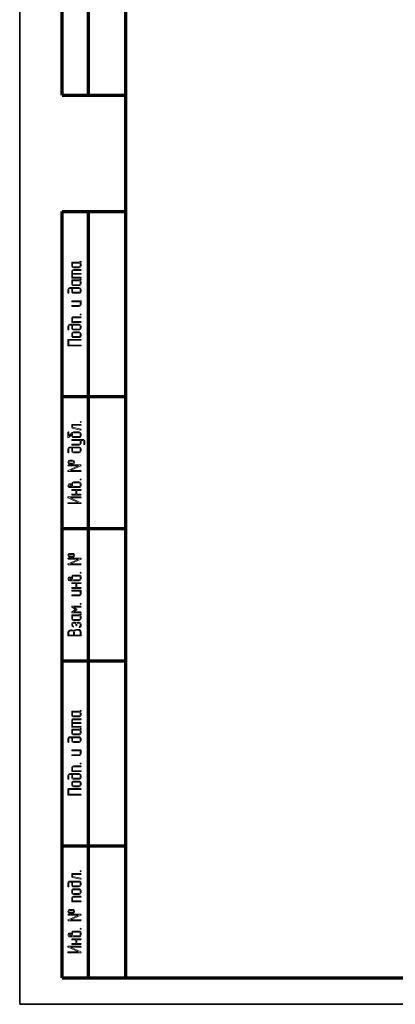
# Model space of a CAD drawing. Extents: x 0 to 420, y 0 to 297.
# Tile 1 of 13: x 0 to 71, y 0 to 186. Entities that reach past the tile are written whole.
import ezdxf

# ---------------------------------------------------------------- set-up
doc = ezdxf.new("R2010")
doc.units = 0

msp = doc.modelspace()

# ---------------------------------------------------------------- linework, layer by layer
at = {"color": 7, "lineweight": 35}
for q in [(0, 297), (420, 0)]:
    msp.add_line((0, 0), q, dxfattribs=at)
at = {"color": 7, "lineweight": 70}
for p, q in [((8, 172), (8, 292)), ((13, 172), (13, 292)), ((20, 292), (20, 5)), ((8, 5), (8, 150)), ((13, 5), (13, 150)), ((20, 5), (415, 5))]:
    msp.add_line(p, q, dxfattribs=at)
at = {"color": 7, "lineweight": 70, "ltscale": 0.3}
for p, q in [((8, 172), (20, 172)), ((8, 150), (20, 150)), ((8, 115), (20, 115)), ((8, 90), (20, 90)), ((8, 65), (20, 65)), ((8, 30), (20, 30)), ((8, 5), (20, 5))]:
    msp.add_line(p, q, dxfattribs=at)
at = {"color": 7, "lineweight": 13}
for points in [[(11.44, 140.56), (11.37, 140.48), (11.26, 140.44), (9.92, 140.44), (9.85, 140.42), (9.83, 140.35), (9.83, 139.73), (9.86, 139.59), (9.94, 139.48), (10.06, 139.4), (10.19, 139.37), (11.26, 139.37), (11.4, 139.4), (11.51, 139.48), (11.59, 139.59), (11.62, 139.73), (11.62, 140.09), (11.59, 140.23), (11.5, 140.35), (11.57, 140.43), (11.62, 140.51), (11.62, 140.54), (11.59, 140.6), (11.53, 140.63)], [(11.26, 140.26), (11.39, 140.21), (11.44, 140.09), (11.44, 139.73), (11.39, 139.6), (11.26, 139.55), (10.19, 139.55), (10.06, 139.6), (10.01, 139.73), (10.01, 140.26)], [(10.01, 138.12), (11.53, 138.12), (11.59, 138.15), (11.62, 138.21), (11.59, 138.28), (11.53, 138.3), (10.01, 138.3), (10.01, 138.66), (10.06, 138.78), (10.19, 138.84), (11.53, 138.84), (11.59, 138.87), (11.62, 138.93), (11.59, 138.99), (11.53, 139.01), (10.19, 139.01), (10.05, 138.99), (9.94, 138.91), (9.86, 138.8), (9.83, 138.66), (9.83, 137.5), (9.85, 137.43), (9.92, 137.41), (11.53, 137.41), (11.59, 137.44), (11.62, 137.5), (11.59, 137.56), (11.53, 137.59), (10.01, 137.59)], [(11.44, 137.17), (11.37, 137.09), (11.26, 137.05), (9.92, 137.05), (9.85, 137.03), (9.83, 136.96), (9.83, 136.34), (9.86, 136.19), (9.94, 136.08), (10.06, 136), (10.19, 135.98), (11.26, 135.98), (11.4, 136), (11.51, 136.08), (11.59, 136.2), (11.62, 136.34), (11.62, 136.69), (11.59, 136.84), (11.5, 136.96), (11.57, 137.03), (11.62, 137.12), (11.62, 137.15), (11.59, 137.21), (11.53, 137.24)], [(11.26, 136.87), (11.39, 136.82), (11.44, 136.69), (11.44, 136.34), (11.39, 136.21), (11.26, 136.16), (10.19, 136.16), (10.06, 136.21), (10.01, 136.34), (10.01, 136.87)], [(9.83, 135.44), (9.83, 134.91), (9.86, 134.77), (9.94, 134.65), (10.05, 134.57), (10.19, 134.55), (11.26, 134.55), (11.4, 134.58), (11.51, 134.66), (11.59, 134.77), (11.62, 134.91), (11.62, 135.26), (11.59, 135.4), (11.51, 135.52), (11.4, 135.59), (11.26, 135.62), (9.47, 135.62), (9.34, 135.59), (9.22, 135.52), (9.15, 135.4), (9.12, 135.26), (9.12, 134.64), (9.15, 134.57), (9.21, 134.55), (9.27, 134.57), (9.3, 134.64), (9.3, 135.26), (9.35, 135.39), (9.47, 135.44)], [(10.01, 135.44), (11.26, 135.44), (11.39, 135.39), (11.44, 135.26), (11.44, 134.91), (11.39, 134.78), (11.26, 134.73), (10.19, 134.73), (10.06, 134.78), (10.01, 134.91)], [(11.53, 133.12), (9.92, 133.12), (9.85, 133.09), (9.83, 133.03), (9.86, 132.97), (9.92, 132.94), (11.44, 132.94), (11.44, 132.41), (11.39, 132.28), (11.26, 132.23), (9.92, 132.23), (9.85, 132.2), (9.83, 132.14), (9.86, 132.08), (9.92, 132.05), (11.26, 132.05), (11.4, 132.07), (11.51, 132.15), (11.59, 132.27), (11.62, 132.41), (11.62, 133.03), (11.59, 133.1)], [(11.44, 130.54), (11.47, 130.47), (11.53, 130.45), (11.59, 130.47), (11.62, 130.54), (11.59, 130.6), (11.53, 130.63), (11.46, 130.6)], [(9.83, 128.48), (9.83, 127.95), (9.86, 127.81), (9.94, 127.69), (10.05, 127.61), (10.19, 127.59), (11.26, 127.59), (11.4, 127.62), (11.51, 127.7), (11.59, 127.81), (11.62, 127.95), (11.62, 128.3), (11.59, 128.44), (11.51, 128.56), (11.4, 128.63), (11.26, 128.66), (9.47, 128.66), (9.34, 128.63), (9.22, 128.55), (9.15, 128.44), (9.12, 128.3), (9.12, 127.68), (9.15, 127.61), (9.21, 127.59), (9.27, 127.61), (9.3, 127.68), (9.3, 128.3), (9.35, 128.43), (9.47, 128.48)], [(11.53, 130.09), (10.19, 130.09), (10.05, 130.06), (9.94, 129.98), (9.86, 129.87), (9.83, 129.73), (9.83, 129.11), (9.85, 129.04), (9.92, 129.02), (11.53, 129.02), (11.59, 129.04), (11.62, 129.11), (11.59, 129.17), (11.53, 129.2), (10.01, 129.2), (10.01, 129.73), (10.06, 129.86), (10.19, 129.91), (11.53, 129.91), (11.59, 129.94), (11.62, 130), (11.59, 130.06)], [(11.26, 127.23), (10.19, 127.23), (10.05, 127.2), (9.94, 127.13), (9.86, 127.01), (9.83, 126.87), (9.83, 126.51), (9.86, 126.37), (9.94, 126.26), (10.06, 126.18), (10.19, 126.16), (11.26, 126.16), (11.4, 126.18), (11.51, 126.26), (11.59, 126.38), (11.62, 126.51), (11.62, 126.87), (11.59, 127.01), (11.51, 127.13), (11.4, 127.2)], [(10.01, 128.48), (11.26, 128.48), (11.39, 128.43), (11.44, 128.3), (11.44, 127.95), (11.39, 127.82), (11.26, 127.77), (10.19, 127.77), (10.06, 127.82), (10.01, 127.95)], [(11.26, 127.05), (11.39, 127), (11.44, 126.87), (11.44, 126.51), (11.39, 126.39), (11.26, 126.34), (10.19, 126.34), (10.06, 126.39), (10.01, 126.51), (10.01, 126.87), (10.06, 127), (10.19, 127.05)], [(11.53, 125.81), (9.21, 125.81), (9.14, 125.78), (9.12, 125.72), (9.12, 124.64), (9.14, 124.58), (9.21, 124.56), (11.53, 124.56), (11.59, 124.58), (11.62, 124.64), (11.59, 124.71), (11.53, 124.74), (9.3, 124.74), (9.3, 125.63), (11.53, 125.63), (11.59, 125.66), (11.62, 125.72), (11.59, 125.78)], [(11.44, 110.18), (11.47, 110.11), (11.53, 110.09), (11.59, 110.11), (11.62, 110.18), (11.59, 110.25), (11.53, 110.27), (11.46, 110.24)], [(9.94, 108.2), (9.3, 107.54), (9.3, 108.21), (9.27, 108.28), (9.21, 108.3), (9.15, 108.28), (9.12, 108.21), (9.12, 107.32), (9.14, 107.25), (9.19, 107.22), (9.23, 107.23), (9.27, 107.26), (9.83, 107.83), (9.83, 107.59), (9.86, 107.45), (9.94, 107.33), (10.05, 107.25), (10.19, 107.23), (11.26, 107.23), (11.4, 107.26), (11.51, 107.34), (11.59, 107.45), (11.62, 107.59), (11.62, 107.94), (11.59, 108.08), (11.51, 108.2), (11.4, 108.27), (11.26, 108.3), (10.19, 108.3), (10.06, 108.28), (9.94, 108.2), (9.94, 108.2)], [(11.53, 109.73), (9.92, 109.73), (9.85, 109.71), (9.83, 109.64), (9.83, 109.11), (9.9, 109.02), (11.51, 108.66), (11.53, 108.66), (11.59, 108.69), (11.62, 108.75), (11.55, 108.84), (10.01, 109.18), (10.01, 109.55), (11.53, 109.55), (11.59, 109.58), (11.62, 109.64), (11.59, 109.71)], [(11.26, 108.12), (11.39, 108.07), (11.44, 107.94), (11.44, 107.59), (11.39, 107.46), (11.26, 107.41), (10.19, 107.41), (10.06, 107.46), (10.01, 107.59), (10.01, 107.94), (10.06, 108.07), (10.19, 108.12)], [(11.62, 106.69), (11.97, 106.69), (12.1, 106.64), (12.15, 106.52), (12.15, 105.98), (12.18, 105.91), (12.24, 105.89), (12.3, 105.92), (12.33, 105.98), (12.33, 106.52), (12.3, 106.65), (12.22, 106.77), (12.11, 106.84), (11.97, 106.87), (9.92, 106.87), (9.85, 106.84), (9.83, 106.78), (9.85, 106.72), (9.92, 106.69), (11.44, 106.69), (11.44, 106.16), (11.39, 106.04), (11.26, 105.98), (9.92, 105.98), (9.85, 105.95), (9.83, 105.89), (9.85, 105.83), (9.92, 105.8), (11.26, 105.8), (11.4, 105.83), (11.51, 105.91), (11.59, 106.02), (11.62, 106.16)], [(9.83, 105.26), (9.83, 104.73), (9.86, 104.59), (9.94, 104.48), (10.05, 104.4), (10.19, 104.37), (11.26, 104.37), (11.4, 104.4), (11.51, 104.48), (11.59, 104.59), (11.62, 104.73), (11.62, 105.09), (11.59, 105.22), (11.51, 105.34), (11.4, 105.41), (11.26, 105.44), (9.47, 105.44), (9.34, 105.41), (9.22, 105.34), (9.15, 105.22), (9.12, 105.09), (9.12, 104.46), (9.15, 104.4), (9.21, 104.37), (9.27, 104.4), (9.3, 104.46), (9.3, 105.09), (9.35, 105.21), (9.47, 105.26)], [(10.01, 105.26), (11.26, 105.26), (11.39, 105.21), (11.44, 105.09), (11.44, 104.73), (11.39, 104.6), (11.26, 104.55), (10.19, 104.55), (10.06, 104.6), (10.01, 104.73)], [(10.01, 102.94), (9.47, 102.94), (9.32, 102.91), (9.21, 102.83), (9.12, 102.59), (9.21, 102.34), (9.32, 102.25), (9.47, 102.23), (10.01, 102.23), (10.16, 102.26), (10.28, 102.34), (10.37, 102.59), (10.28, 102.83), (10.16, 102.91)], [(10.01, 102.76), (10.15, 102.71), (10.19, 102.59), (10.14, 102.46), (10.01, 102.41), (9.47, 102.41), (9.34, 102.46), (9.3, 102.59), (9.34, 102.71), (9.47, 102.76)], [(11.53, 102.05), (9.21, 102.05), (9.14, 102.02), (9.12, 101.96), (9.14, 101.9), (9.21, 101.87), (11.12, 101.87), (9.17, 100.97), (9.13, 100.93), (9.12, 100.89), (9.14, 100.83), (9.21, 100.8), (11.53, 100.8), (11.59, 100.83), (11.62, 100.89), (11.59, 100.96), (11.53, 100.98), (9.61, 100.98), (11.57, 101.88), (11.61, 101.92), (11.62, 101.96), (11.59, 102.02)], [(9.83, 98.24), (9.77, 98.32), (9.7, 98.4), (9.58, 98.47), (9.54, 98.48), (9.47, 98.48), (9.32, 98.45), (9.21, 98.37), (9.14, 98.25), (9.12, 98.12), (9.21, 97.88), (9.32, 97.79), (9.47, 97.77), (10.19, 97.77), (11.26, 97.77), (11.4, 97.79), (11.51, 97.87), (11.59, 97.99), (11.62, 98.13), (11.62, 98.48), (11.59, 98.62), (11.51, 98.74), (11.4, 98.81), (11.26, 98.84), (10.19, 98.84), (10.05, 98.81), (9.94, 98.73), (9.86, 98.62), (9.83, 98.48)], [(11.44, 99.29), (11.47, 99.22), (11.53, 99.2), (11.59, 99.22), (11.62, 99.29), (11.59, 99.35), (11.53, 99.38), (11.46, 99.35)], [(9.83, 97.95), (9.47, 97.95), (9.34, 98), (9.3, 98.12), (9.34, 98.25), (9.47, 98.3), (9.54, 98.29), (9.58, 98.26), (9.61, 98.24), (9.74, 98.08)], [(10.63, 97.23), (10.63, 96.52), (9.92, 96.52), (9.85, 96.49), (9.83, 96.43), (9.86, 96.37), (9.92, 96.34), (11.53, 96.34), (11.59, 96.37), (11.62, 96.43), (11.59, 96.49), (11.53, 96.52), (10.81, 96.52), (10.81, 97.23), (11.53, 97.23), (11.59, 97.26), (11.62, 97.32), (11.59, 97.38), (11.53, 97.41), (9.92, 97.41), (9.85, 97.38), (9.83, 97.32), (9.86, 97.26), (9.92, 97.23)], [(11.26, 98.66), (11.39, 98.61), (11.44, 98.48), (11.44, 98.13), (11.39, 98), (11.26, 97.95), (10.19, 97.95), (10.06, 98), (10.01, 98.13), (10.01, 98.48), (10.06, 98.61), (10.19, 98.66)], [(11.51, 95.99), (9.19, 95.99), (9.12, 95.96), (9.09, 95.9), (9.15, 95.82), (11.1, 94.91), (9.19, 94.91), (9.12, 94.88), (9.1, 94.82), (9.12, 94.76), (9.19, 94.74), (11.51, 94.74), (11.58, 94.76), (11.61, 94.82), (11.55, 94.9), (9.6, 95.81), (11.51, 95.81), (11.58, 95.84), (11.6, 95.9), (11.58, 95.96)], [(10.01, 85.3), (9.47, 85.3), (9.32, 85.27), (9.21, 85.19), (9.12, 84.95), (9.21, 84.7), (9.32, 84.62), (9.47, 84.59), (10.01, 84.59), (10.16, 84.62), (10.28, 84.7), (10.37, 84.95), (10.28, 85.19), (10.16, 85.27)], [(11.53, 84.42), (9.21, 84.42), (9.14, 84.39), (9.12, 84.32), (9.14, 84.26), (9.21, 84.24), (11.12, 84.24), (9.17, 83.33), (9.13, 83.3), (9.12, 83.25), (9.14, 83.19), (9.21, 83.17), (11.53, 83.17), (11.59, 83.19), (11.62, 83.25), (11.59, 83.32), (11.53, 83.34), (9.61, 83.34), (11.57, 84.24), (11.61, 84.28), (11.62, 84.32), (11.59, 84.39)], [(10.01, 85.12), (10.15, 85.07), (10.19, 84.95), (10.14, 84.82), (10.01, 84.77), (9.47, 84.77), (9.34, 84.82), (9.3, 84.95), (9.34, 85.07), (9.47, 85.12)], [(9.83, 80.6), (9.77, 80.68), (9.7, 80.76), (9.58, 80.83), (9.54, 80.84), (9.47, 80.84), (9.32, 80.82), (9.21, 80.73), (9.14, 80.62), (9.12, 80.49), (9.21, 80.24), (9.32, 80.16), (9.47, 80.13), (10.19, 80.13), (11.26, 80.13), (11.4, 80.16), (11.51, 80.24), (11.59, 80.35), (11.62, 80.49), (11.62, 80.84), (11.59, 80.98), (11.51, 81.1), (11.4, 81.17), (11.26, 81.2), (10.19, 81.2), (10.05, 81.17), (9.94, 81.1), (9.86, 80.98), (9.83, 80.84)], [(9.83, 80.31), (9.47, 80.31), (9.34, 80.36), (9.3, 80.49), (9.34, 80.61), (9.47, 80.67), (9.54, 80.65), (9.58, 80.62), (9.61, 80.6), (9.74, 80.45)], [(11.26, 81.02), (11.39, 80.97), (11.44, 80.84), (11.44, 80.49), (11.39, 80.36), (11.26, 80.31), (10.19, 80.31), (10.06, 80.36), (10.01, 80.49), (10.01, 80.84), (10.06, 80.97), (10.19, 81.02)], [(11.44, 81.65), (11.47, 81.58), (11.53, 81.56), (11.59, 81.58), (11.62, 81.65), (11.59, 81.72), (11.53, 81.74), (11.46, 81.71)], [(10.63, 79.59), (10.63, 78.88), (9.92, 78.88), (9.85, 78.85), (9.83, 78.79), (9.86, 78.73), (9.92, 78.7), (11.53, 78.7), (11.59, 78.73), (11.62, 78.79), (11.59, 78.86), (11.53, 78.88), (10.81, 78.88), (10.81, 79.59), (11.53, 79.59), (11.59, 79.62), (11.62, 79.68), (11.59, 79.75), (11.53, 79.77), (9.92, 79.77), (9.85, 79.74), (9.83, 79.68), (9.86, 79.62), (9.92, 79.59)], [(11.53, 78.34), (9.92, 78.34), (9.85, 78.32), (9.83, 78.25), (9.86, 78.19), (9.92, 78.17), (11.44, 78.17), (11.44, 77.63), (11.39, 77.5), (11.26, 77.45), (9.92, 77.45), (9.85, 77.42), (9.83, 77.36), (9.86, 77.3), (9.92, 77.27), (11.26, 77.27), (11.4, 77.3), (11.51, 77.38), (11.59, 77.49), (11.62, 77.63), (11.62, 78.25), (11.59, 78.32)], [(11.53, 75.31), (9.92, 75.31), (9.85, 75.29), (9.83, 75.23), (9.87, 75.15), (10.56, 74.69), (9.87, 74.23), (9.84, 74.19), (9.83, 74.16), (9.86, 74.09), (9.92, 74.06), (11.53, 74.06), (11.59, 74.09), (11.62, 74.15), (11.59, 74.22), (11.53, 74.24), (10.22, 74.24), (10.78, 74.61), (10.83, 74.69), (10.78, 74.76), (10.22, 75.14), (11.53, 75.14), (11.59, 75.16), (11.62, 75.22), (11.59, 75.29)], [(11.44, 75.76), (11.47, 75.69), (11.53, 75.67), (11.59, 75.69), (11.62, 75.76), (11.59, 75.83), (11.53, 75.85), (11.46, 75.82)], [(11.44, 73.83), (11.37, 73.74), (11.26, 73.71), (9.92, 73.71), (9.85, 73.68), (9.83, 73.61), (9.83, 72.99), (9.86, 72.85), (9.94, 72.74), (10.06, 72.66), (10.19, 72.64), (11.26, 72.64), (11.4, 72.66), (11.51, 72.74), (11.59, 72.85), (11.62, 72.99), (11.62, 73.35), (11.59, 73.49), (11.5, 73.61), (11.57, 73.69), (11.62, 73.77), (11.62, 73.8), (11.59, 73.87), (11.53, 73.89)], [(11.26, 73.53), (11.39, 73.48), (11.44, 73.35), (11.44, 72.99), (11.39, 72.87), (11.26, 72.81), (10.19, 72.81), (10.06, 72.87), (10.01, 72.99), (10.01, 73.53)], [(11.62, 69.78), (11.62, 70.41), (11.58, 70.6), (11.46, 70.77), (11.28, 70.9), (11.08, 70.94), (10.72, 70.94), (10.44, 70.86), (10.25, 70.65), (10.06, 70.8), (9.83, 70.85), (9.65, 70.85), (9.45, 70.81), (9.27, 70.69), (9.16, 70.52), (9.12, 70.32), (9.12, 69.78), (9.14, 69.71), (9.21, 69.69), (11.53, 69.69), (11.59, 69.71)], [(10.72, 72.16), (10.61, 72.25), (10.46, 72.28), (10.19, 72.28), (10.06, 72.25), (9.94, 72.16), (9.86, 72.04), (9.83, 71.9), (9.83, 71.73), (9.9, 71.52), (10.08, 71.39), (10.11, 71.38), (10.17, 71.41), (10.19, 71.47), (10.18, 71.52), (10.13, 71.55), (10.04, 71.62), (10.01, 71.73), (10.01, 71.9), (10.06, 72.04), (10.19, 72.1), (10.46, 72.1), (10.58, 72.04), (10.63, 71.9), (10.63, 71.73), (10.67, 71.66), (10.72, 71.63), (10.79, 71.66), (10.81, 71.73), (10.81, 71.9), (10.87, 72.04), (10.99, 72.1), (11.26, 72.1), (11.39, 72.04), (11.44, 71.9), (11.44, 71.63), (11.4, 71.53), (11.31, 71.46), (11.25, 71.38), (11.28, 71.32), (11.34, 71.29), (11.37, 71.29), (11.55, 71.43), (11.62, 71.63), (11.62, 71.9), (11.59, 72.05), (11.51, 72.17), (11.4, 72.25), (11.26, 72.28), (10.99, 72.28), (10.85, 72.24)], [(10.19, 69.87), (9.3, 69.87), (9.3, 70.32), (9.32, 70.45), (9.4, 70.57), (9.52, 70.65), (9.65, 70.67), (9.83, 70.67), (9.97, 70.65), (10.09, 70.57), (10.17, 70.45), (10.19, 70.32)], [(11.44, 69.87), (10.37, 69.87), (10.37, 70.41), (10.4, 70.54), (10.47, 70.66), (10.59, 70.74), (10.72, 70.76), (11.08, 70.76), (11.23, 70.74), (11.34, 70.66), (11.42, 70.54), (11.44, 70.41)], [(11.44, 55.56), (11.37, 55.48), (11.26, 55.44), (9.92, 55.44), (9.85, 55.42), (9.83, 55.35), (9.83, 54.73), (9.86, 54.59), (9.94, 54.48), (10.06, 54.4), (10.19, 54.37), (11.26, 54.37), (11.4, 54.4), (11.51, 54.48), (11.59, 54.59), (11.62, 54.73), (11.62, 55.09), (11.59, 55.23), (11.5, 55.35), (11.57, 55.43), (11.62, 55.51), (11.62, 55.54), (11.59, 55.6), (11.53, 55.63)], [(11.26, 55.26), (11.39, 55.21), (11.44, 55.09), (11.44, 54.73), (11.39, 54.6), (11.26, 54.55), (10.19, 54.55), (10.06, 54.6), (10.01, 54.73), (10.01, 55.26)], [(10.01, 53.12), (11.53, 53.12), (11.59, 53.15), (11.62, 53.21), (11.59, 53.28), (11.53, 53.3), (10.01, 53.3), (10.01, 53.66), (10.06, 53.78), (10.19, 53.84), (11.53, 53.84), (11.59, 53.87), (11.62, 53.93), (11.59, 53.99), (11.53, 54.01), (10.19, 54.01), (10.05, 53.99), (9.94, 53.91), (9.86, 53.8), (9.83, 53.66), (9.83, 52.5), (9.85, 52.43), (9.92, 52.41), (11.53, 52.41), (11.59, 52.44), (11.62, 52.5), (11.59, 52.56), (11.53, 52.59), (10.01, 52.59)], [(11.44, 52.17), (11.37, 52.09), (11.26, 52.05), (9.92, 52.05), (9.85, 52.03), (9.83, 51.96), (9.83, 51.34), (9.86, 51.19), (9.94, 51.08), (10.06, 51), (10.19, 50.98), (11.26, 50.98), (11.4, 51), (11.51, 51.08), (11.59, 51.2), (11.62, 51.34), (11.62, 51.69), (11.59, 51.84), (11.5, 51.96), (11.57, 52.03), (11.62, 52.12), (11.62, 52.15), (11.59, 52.21), (11.53, 52.24)], [(9.83, 50.44), (9.83, 49.91), (9.86, 49.77), (9.94, 49.65), (10.05, 49.57), (10.19, 49.55), (11.26, 49.55), (11.4, 49.58), (11.51, 49.66), (11.59, 49.77), (11.62, 49.91), (11.62, 50.26), (11.59, 50.4), (11.51, 50.52), (11.4, 50.59), (11.26, 50.62), (9.47, 50.62), (9.34, 50.59), (9.22, 50.52), (9.15, 50.4), (9.12, 50.26), (9.12, 49.64), (9.15, 49.57), (9.21, 49.55), (9.27, 49.57), (9.3, 49.64), (9.3, 50.26), (9.35, 50.39), (9.47, 50.44)], [(11.26, 51.87), (11.39, 51.82), (11.44, 51.69), (11.44, 51.34), (11.39, 51.21), (11.26, 51.16), (10.19, 51.16), (10.06, 51.21), (10.01, 51.34), (10.01, 51.87)], [(10.01, 50.44), (11.26, 50.44), (11.39, 50.39), (11.44, 50.26), (11.44, 49.91), (11.39, 49.78), (11.26, 49.73), (10.19, 49.73), (10.06, 49.78), (10.01, 49.91)], [(11.53, 48.12), (9.92, 48.12), (9.85, 48.09), (9.83, 48.03), (9.86, 47.97), (9.92, 47.94), (11.44, 47.94), (11.44, 47.41), (11.39, 47.28), (11.26, 47.23), (9.92, 47.23), (9.85, 47.2), (9.83, 47.14), (9.86, 47.08), (9.92, 47.05), (11.26, 47.05), (11.4, 47.07), (11.51, 47.15), (11.59, 47.27), (11.62, 47.41), (11.62, 48.03), (11.59, 48.1)], [(11.53, 45.09), (10.19, 45.09), (10.05, 45.06), (9.94, 44.98), (9.86, 44.87), (9.83, 44.73), (9.83, 44.11), (9.85, 44.04), (9.92, 44.02), (11.53, 44.02), (11.59, 44.04), (11.62, 44.11), (11.59, 44.17), (11.53, 44.2), (10.01, 44.2), (10.01, 44.73), (10.06, 44.86), (10.19, 44.91), (11.53, 44.91), (11.59, 44.94), (11.62, 45), (11.59, 45.06)], [(11.44, 45.54), (11.47, 45.47), (11.53, 45.45), (11.59, 45.47), (11.62, 45.54), (11.59, 45.6), (11.53, 45.63), (11.46, 45.6)], [(9.83, 43.48), (9.83, 42.95), (9.86, 42.81), (9.94, 42.69), (10.05, 42.61), (10.19, 42.59), (11.26, 42.59), (11.4, 42.62), (11.51, 42.7), (11.59, 42.81), (11.62, 42.95), (11.62, 43.3), (11.59, 43.44), (11.51, 43.56), (11.4, 43.63), (11.26, 43.66), (9.47, 43.66), (9.34, 43.63), (9.22, 43.55), (9.15, 43.44), (9.12, 43.3), (9.12, 42.68), (9.15, 42.61), (9.21, 42.59), (9.27, 42.61), (9.3, 42.68), (9.3, 43.3), (9.35, 43.43), (9.47, 43.48)], [(10.01, 43.48), (11.26, 43.48), (11.39, 43.43), (11.44, 43.3), (11.44, 42.95), (11.39, 42.82), (11.26, 42.77), (10.19, 42.77), (10.06, 42.82), (10.01, 42.95)], [(11.26, 42.23), (10.19, 42.23), (10.05, 42.2), (9.94, 42.13), (9.86, 42.01), (9.83, 41.87), (9.83, 41.51), (9.86, 41.37), (9.94, 41.26), (10.06, 41.18), (10.19, 41.16), (11.26, 41.16), (11.4, 41.18), (11.51, 41.26), (11.59, 41.38), (11.62, 41.51), (11.62, 41.87), (11.59, 42.01), (11.51, 42.13), (11.4, 42.2)], [(11.26, 42.05), (11.39, 42), (11.44, 41.87), (11.44, 41.51), (11.39, 41.39), (11.26, 41.34), (10.19, 41.34), (10.06, 41.39), (10.01, 41.51), (10.01, 41.87), (10.06, 42), (10.19, 42.05)], [(11.53, 40.81), (9.21, 40.81), (9.14, 40.78), (9.12, 40.72), (9.12, 39.64), (9.14, 39.58), (9.21, 39.56), (11.53, 39.56), (11.59, 39.58), (11.62, 39.64), (11.59, 39.71), (11.53, 39.74), (9.3, 39.74), (9.3, 40.63), (11.53, 40.63), (11.59, 40.66), (11.62, 40.72), (11.59, 40.78)], [(11.53, 24.73), (9.92, 24.73), (9.85, 24.71), (9.83, 24.64), (9.83, 24.11), (9.9, 24.02), (11.51, 23.66), (11.53, 23.66), (11.59, 23.69), (11.62, 23.75), (11.55, 23.84), (10.01, 24.18), (10.01, 24.55), (11.53, 24.55), (11.59, 24.58), (11.62, 24.64), (11.59, 24.71)], [(11.44, 25.18), (11.47, 25.11), (11.53, 25.09), (11.59, 25.11), (11.62, 25.18), (11.59, 25.25), (11.53, 25.27), (11.46, 25.24)], [(9.83, 23.12), (9.83, 22.59), (9.86, 22.45), (9.94, 22.33), (10.05, 22.25), (10.19, 22.23), (11.26, 22.23), (11.4, 22.26), (11.51, 22.34), (11.59, 22.45), (11.62, 22.59), (11.62, 22.94), (11.59, 23.08), (11.51, 23.2), (11.4, 23.27), (11.26, 23.3), (9.47, 23.3), (9.34, 23.27), (9.22, 23.2), (9.15, 23.08), (9.12, 22.94), (9.12, 22.32), (9.15, 22.25), (9.21, 22.23), (9.27, 22.25), (9.3, 22.32), (9.3, 22.94), (9.35, 23.07), (9.47, 23.12)], [(10.01, 23.12), (11.26, 23.12), (11.39, 23.07), (11.44, 22.94), (11.44, 22.59), (11.39, 22.46), (11.26, 22.41), (10.19, 22.41), (10.06, 22.46), (10.01, 22.59)], [(11.26, 21.87), (10.19, 21.87), (10.05, 21.84), (9.94, 21.77), (9.86, 21.65), (9.83, 21.51), (9.83, 21.16), (9.86, 21.01), (9.94, 20.9), (10.06, 20.82), (10.19, 20.8), (11.26, 20.8), (11.4, 20.82), (11.51, 20.9), (11.59, 21.02), (11.62, 21.16), (11.62, 21.51), (11.59, 21.65), (11.51, 21.77), (11.4, 21.84)], [(11.26, 21.69), (11.39, 21.64), (11.44, 21.51), (11.44, 21.16), (11.39, 21.03), (11.26, 20.98), (10.19, 20.98), (10.06, 21.03), (10.01, 21.16), (10.01, 21.51), (10.06, 21.64), (10.19, 21.69)], [(11.53, 20.44), (10.19, 20.44), (10.05, 20.41), (9.94, 20.34), (9.86, 20.22), (9.83, 20.09), (9.83, 19.46), (9.85, 19.4), (9.92, 19.37), (11.53, 19.37), (11.59, 19.4), (11.62, 19.46), (11.59, 19.53), (11.53, 19.55), (10.01, 19.55), (10.01, 20.09), (10.06, 20.21), (10.19, 20.26), (11.53, 20.26), (11.59, 20.29), (11.62, 20.35), (11.59, 20.42)], [(10.01, 17.94), (9.47, 17.94), (9.32, 17.91), (9.21, 17.83), (9.12, 17.59), (9.21, 17.34), (9.32, 17.25), (9.47, 17.23), (10.01, 17.23), (10.16, 17.26), (10.28, 17.34), (10.37, 17.59), (10.28, 17.83), (10.16, 17.91)], [(11.53, 17.05), (9.21, 17.05), (9.14, 17.02), (9.12, 16.96), (9.14, 16.9), (9.21, 16.87), (11.12, 16.87), (9.17, 15.97), (9.13, 15.93), (9.12, 15.89), (9.14, 15.83), (9.21, 15.8), (11.53, 15.8), (11.59, 15.83), (11.62, 15.89), (11.59, 15.96), (11.53, 15.98), (9.61, 15.98), (11.57, 16.88), (11.61, 16.92), (11.62, 16.96), (11.59, 17.02)], [(10.01, 17.76), (10.15, 17.71), (10.19, 17.59), (10.14, 17.46), (10.01, 17.41), (9.47, 17.41), (9.34, 17.46), (9.3, 17.59), (9.34, 17.71), (9.47, 17.76)], [(9.83, 13.24), (9.77, 13.32), (9.7, 13.4), (9.58, 13.47), (9.54, 13.48), (9.47, 13.48), (9.32, 13.45), (9.21, 13.37), (9.14, 13.25), (9.12, 13.12), (9.21, 12.88), (9.32, 12.79), (9.47, 12.77), (10.19, 12.77), (11.26, 12.77), (11.4, 12.79), (11.51, 12.87), (11.59, 12.99), (11.62, 13.13), (11.62, 13.48), (11.59, 13.62), (11.51, 13.74), (11.4, 13.81), (11.26, 13.84), (10.19, 13.84), (10.05, 13.81), (9.94, 13.73), (9.86, 13.62), (9.83, 13.48)], [(9.83, 12.95), (9.47, 12.95), (9.34, 13), (9.3, 13.12), (9.34, 13.25), (9.47, 13.3), (9.54, 13.29), (9.58, 13.26), (9.61, 13.24), (9.74, 13.08)], [(11.26, 13.66), (11.39, 13.61), (11.44, 13.48), (11.44, 13.13), (11.39, 13), (11.26, 12.95), (10.19, 12.95), (10.06, 13), (10.01, 13.13), (10.01, 13.48), (10.06, 13.61), (10.19, 13.66)], [(11.44, 14.29), (11.47, 14.22), (11.53, 14.2), (11.59, 14.22), (11.62, 14.29), (11.59, 14.35), (11.53, 14.38), (11.46, 14.35)], [(10.63, 12.23), (10.63, 11.52), (9.92, 11.52), (9.85, 11.49), (9.83, 11.43), (9.86, 11.37), (9.92, 11.34), (11.53, 11.34), (11.59, 11.37), (11.62, 11.43), (11.59, 11.49), (11.53, 11.52), (10.81, 11.52), (10.81, 12.23), (11.53, 12.23), (11.59, 12.26), (11.62, 12.32), (11.59, 12.38), (11.53, 12.41), (9.92, 12.41), (9.85, 12.38), (9.83, 12.32), (9.86, 12.26), (9.92, 12.23)], [(11.51, 10.99), (9.19, 10.99), (9.12, 10.96), (9.09, 10.9), (9.15, 10.82), (11.1, 9.91), (9.19, 9.91), (9.12, 9.88), (9.1, 9.82), (9.12, 9.76), (9.19, 9.74), (11.51, 9.74), (11.58, 9.76), (11.61, 9.82), (11.55, 9.9), (9.6, 10.81), (11.51, 10.81), (11.58, 10.84), (11.6, 10.9), (11.58, 10.96)]]:
    msp.add_lwpolyline(points, close=True, dxfattribs=at)

doc.saveas('drawing.dxf')
